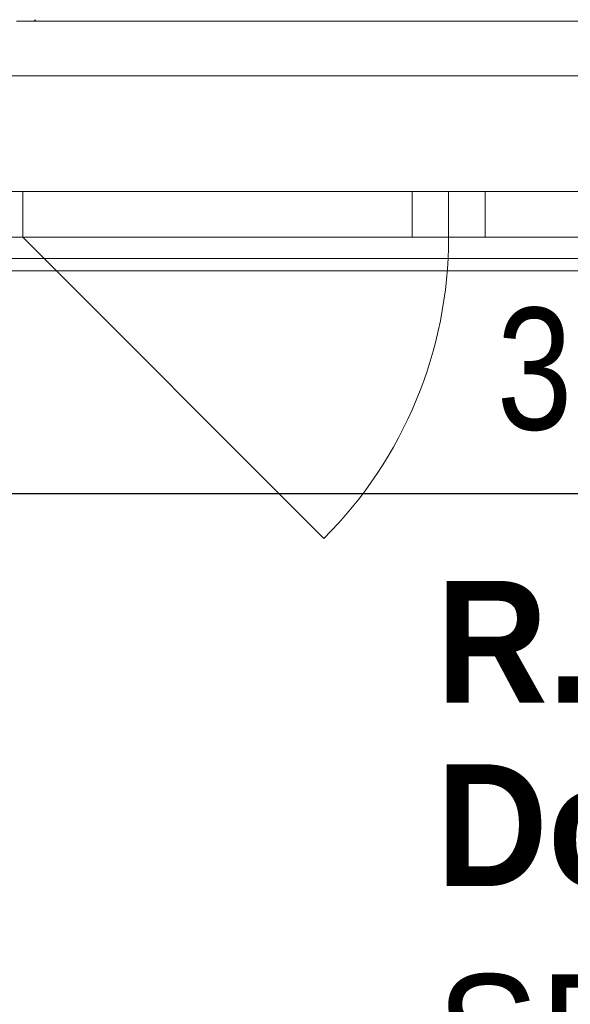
# Model space of a CAD drawing. Header units: centimetres. Extents: x -7.1 to 26.5, y -14.7 to 18.1.
# Tile 166 of 186: x 16 to 16.9, y 9.5 to 11.1. Entities that reach past the tile are written whole.
import ezdxf

# ---------------------------------------------------------------- set-up
doc = ezdxf.new("R2010")
doc.units = ezdxf.units.CM
doc.header["$LTSCALE"] = 10
doc.header["$PDMODE"] = 65
doc.linetypes.add('AUSGEZOGEN', pattern=[0])
for name, color, linetype in [('XR$1$010 Fenêtres', 7, 'Continuous'), ('XR$1$030 Chapes', 7, 'Continuous'), ('XR$1$080 Définition des locaux – Contour', 7, 'Continuous'), ('XR$2$080 Définition des locaux – Texte', 7, 'Continuous'), ('XR$2$105 Cotations100', 7, 'Continuous'), ('XR$3$035 Dalles', 7, 'Continuous')]:
    doc.layers.add(name, color=color, linetype=linetype)
doc.styles.add('ARIAL', font='arial.ttf')
doc.dimstyles.new('DIMSTYLE_3', dxfattribs={"dimtxt": 0.2, "dimasz": 0.3, "dimexe": 0, "dimexo": 0, "dimgap": 0.1, "dimtad": 2, "dimrnd": 0.005, "dimzin": 4, "dimdsep": 46, "dimtxsty": 'ARIAL', "dimblk1": 'ALL_ML_STRICH', "dimblk2": 'ALL_ML_STRICH', "dimsah": 1, "dimcen": 0, "dimclrd": 7, "dimclre": 7, "dimclrt": 7, "dimadec": 0, "dimazin": 0, "dimtfac": 1, "dimtdec": 0, "dimtix": 1, "dimtmove": 2, "dimatfit": 3, "dimfxl": 0, "dimtzin": 0, "dimlwd": 0, "dimlwe": 18, "dimarcsym": 0})

# ---------------------------------------------------------------- blocks, each defined once
blk = doc.blocks.new('ALL_ML_STRICH')
at = {"color": 0, "linetype": 'ByBlock', "lineweight": -2}
for p, q in [((0, -0.5), (0, 0.5)), ((-0.3, -0.3), (0.3, 0.3)), ((-1, 0), (0.5, 0))]:
    blk.add_line(p, q, dxfattribs=at)
blk = doc.blocks.new('*D191')
at = {"layer": 'DEFPOINTS', "color": 7, "linetype": 'AUSGEZOGEN', "lineweight": 18, "transparency": 16777216}
for p in [(15.2618, 10.3675), (18.6318, 10.3675), (15.2618, 10.3025)]:
    blk.add_point(p, dxfattribs=at)
at = {"layer": 'XR$2$105 Cotations100', "color": 7, "linetype": 'AUSGEZOGEN', "lineweight": -2, "transparency": 16777216}
for p, q in [((15.2618, 10.3675), (15.2618, 10.3675)), ((15.2618, 10.3675), (18.6318, 10.3675)), ((18.6318, 10.3675), (18.6318, 10.3675))]:
    blk.add_line(p, q, dxfattribs=at)
at = {"layer": 'XR$2$105 Cotations100', "color": 7, "linetype": 'AUSGEZOGEN', "lineweight": 18, "transparency": 16777216, "xscale": 0.3, "yscale": 0.3, "zscale": 0.3, "rotation": 180}
blk.add_blockref('ALL_ML_STRICH', (15.2618, 10.3675), dxfattribs=at)
at = {"layer": 'XR$2$105 Cotations100', "color": 7, "linetype": 'AUSGEZOGEN', "lineweight": 18, "transparency": 16777216, "xscale": 0.3, "yscale": 0.3, "zscale": 0.3}
blk.add_blockref('ALL_ML_STRICH', (18.6318, 10.3675), dxfattribs=at)
at = {"layer": 'XR$2$105 Cotations100', "color": 7, "linetype": 'AUSGEZOGEN', "lineweight": 18, "transparency": 16777216, "insert": (16.9583, 10.5711), "char_height": 0.2, "width": 0.64, "attachment_point": 5, "style": 'ARIAL'}
blk.add_mtext('\\W0.80;\\A1;{\\A1;{3.37\\H0.132000;\\S^ ;}}', dxfattribs=at)
blk = doc.blocks.new('COMPLEXOBJECT_50')
at = {"layer": 'XR$3$035 Dalles', "color": 253, "linetype": 'AUSGEZOGEN', "lineweight": 13, "transparency": 33554687}
for p, q in [((15.9804, 11.1435), (15.9816, 11.146)), ((15.9816, 11.146), (15.9833, 11.1435))]:
    blk.add_line(p, q, dxfattribs=at)

msp = doc.modelspace()

# ---------------------------------------------------------------- linework, layer by layer
at = {"layer": 'XR$1$010 Fenêtres', "color": 7, "linetype": 'AUSGEZOGEN', "lineweight": 13, "transparency": 33554687}
for p, q in [((15.9518, 11.1435), (17.9518, 11.1435)), ((15.9618, 10.8635), (15.8618, 10.8635)), ((15.9618, 10.7885), (15.9618, 10.8635)), ((16.6018, 10.8635), (15.9618, 10.8635)), ((16.6018, 10.8635), (16.6018, 10.7885)), ((16.6618, 10.8635), (16.6018, 10.8635)), ((16.6618, 10.7885), (16.6618, 10.8635)), ((16.6618, 10.8635), (16.6618, 10.7885)), ((16.7218, 10.8635), (16.6618, 10.8635)), ((17.9418, 10.8635), (16.7218, 10.8635)), ((16.7218, 10.7885), (16.7218, 10.8635)), ((15.8618, 10.7885), (15.9618, 10.7885)), ((15.9618, 10.7885), (16.6018, 10.7885)), ((15.9618, 10.7885), (16.4567, 10.2935)), ((16.6018, 10.7885), (16.6618, 10.7885)), ((16.6618, 10.7885), (16.7218, 10.7885)), ((16.7218, 10.7885), (17.9418, 10.7885)), ((15.8768, 10.7335), (18.0268, 10.7335))]:
    msp.add_line(p, q, dxfattribs=at)
msp.add_arc((15.9618, 10.7885), 0.7, 315, 0, dxfattribs=at)
at = {"layer": 'XR$1$030 Chapes', "color": 254, "linetype": 'AUSGEZOGEN', "lineweight": 13, "transparency": 33554687}
msp.add_lwpolyline([(2.2618, -3.7865), (22.6418, -3.7865), (22.6418, 10.7535), (14.8918, 10.7535), (14.8918, 6.0735), (10.0118, 6.0735), (10.0118, 8.0099), (10.0118, 10.7535), (2.2618, 10.7535), (2.2618, -3.7865)], close=True, dxfattribs=at)
at = {"layer": 'XR$1$080 Définition des locaux – Contour', "color": 8, "linetype": 'AUSGEZOGEN', "lineweight": 13, "transparency": 33554687}
msp.add_lwpolyline([(18.6318, 10.7335), (15.2618, 10.7335), (15.2618, 8.3635), (18.6318, 8.3635), (18.6318, 10.7335)], close=True, dxfattribs=at)
at = {"layer": 'XR$3$035 Dalles', "color": 7, "linetype": 'AUSGEZOGEN', "lineweight": 18, "transparency": 33554687}
msp.add_lwpolyline([(10.0118, 11.0035), (1.9918, 11.0535), (1.9918, -3.9165), (1.9918, -6.6565), (22.9418, -6.6565), (22.9418, 11.0535), (14.8918, 11.0535), (14.8918, 6.2735), (13.4518, 6.2735), (11.4518, 6.2735), (10.0118, 6.2735), (10.0118, 11.0035)], close=True, dxfattribs=at)

# ---------------------------------------------------------------- block references
at = {"layer": 'XR$3$035 Dalles', "color": 253, "linetype": 'AUSGEZOGEN', "lineweight": 13, "transparency": 33554687}
msp.add_blockref('COMPLEXOBJECT_50', (0, 0), dxfattribs=at)

# ---------------------------------------------------------------- texts
at = {"layer": 'XR$2$080 Définition des locaux – Texte', "color": 7, "linetype": 'AUSGEZOGEN', "transparency": 33554687, "insert": (16.6414, 10.2239), "char_height": 0.2, "width": 1.415738, "attachment_point": 1, "line_spacing_factor": 0.903614, "style": 'ARIAL'}
msp.add_mtext('\\A1;{\\fArial|b1|i0|c162|p34;\\W0.90909;R.15}\\P{\\fArial|b1|i0|c162|p34;\\W0.90909;Douche/WC}\\P{\\W0.90909;SP: 7.99 m\\H0.6x;\\S2^ ;}', dxfattribs=at)

# ---------------------------------------------------------------- dimensions: what is measured, and where the dimension line sits
at = {"layer": 'XR$2$105 Cotations100', "color": 7, "linetype": 'AUSGEZOGEN', "lineweight": 18, "transparency": 33554687}
dim = msp.add_linear_dim(base=(18.6318, 10.3675), p1=(15.2618, 10.3675), p2=(18.6318, 10.3675), dimstyle='DIMSTYLE_3', override={"dimpost": '<>', "dimclrd": 7, "dimclre": 7, "dimclrt": 7, "dimlwd": 0, "dimlwe": 18}, dxfattribs=at)
dim.commit()
dim.dimension.update_dxf_attribs({"geometry": '*D191', "text_midpoint": (16.9583, 10.5711), "dimtype": 160})

doc.saveas('drawing.dxf')
